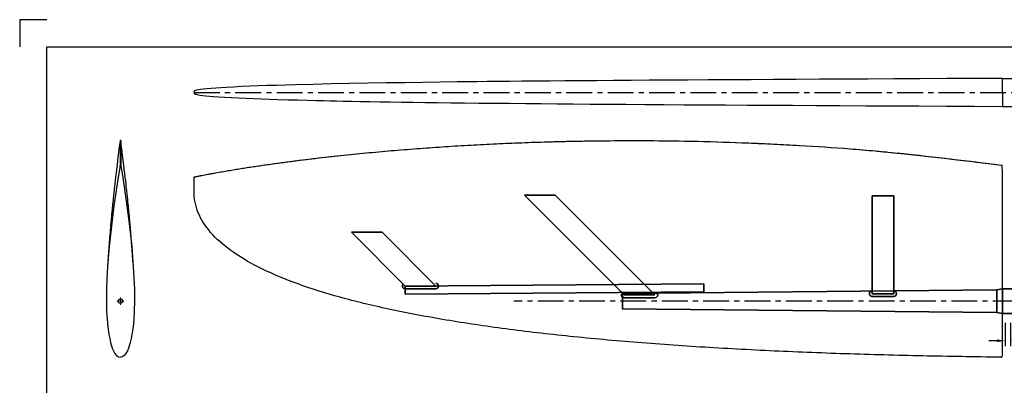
# Model space of a CAD drawing. Extents: x -1810 to 940, y -788 to 1212.
# Tile 2 of 5: x -1810 to 4, y 539 to 1212. Entities that reach past the tile are written whole.
import ezdxf

# ---------------------------------------------------------------- set-up
doc = ezdxf.new("R2010")
doc.units = 0
doc.header["$LTSCALE"] = 1.5
doc.header["$PDMODE"] = 34
doc.header["$PDSIZE"] = 2
doc.linetypes.add('CENTER', pattern=[50.8, 31.75, -6.35, 6.35, -6.35])
doc.layers.get('0').update_dxf_attribs({"linetype": 'CONTINUOUS'})
doc.layers.get('DEFPOINTS').update_dxf_attribs({"linetype": 'CONTINUOUS'})
for name, color, linetype in [('Blade', 1, 'CONTINUOUS'), ('CENTER', 9, 'CENTER'), ('RAMME', 7, 'CONTINUOUS')]:
    doc.layers.add(name, color=color, linetype=linetype)
doc.layers.add('DIMS', color=7, linetype='CONTINUOUS', lineweight=15)
doc.layers.add('STOCK', color=5, linetype='CONTINUOUS', lineweight=35)
doc.styles.add('ROMANS', font='romans')
doc.dimstyles.new('Text 20', dxfattribs={"dimtxt": 20, "dimasz": 15, "dimexe": 10, "dimexo": 0, "dimgap": 0, "dimtad": 0, "dimdsep": 46, "dimtxsty": 'ROMANS', "dimcen": 10, "dimazin": 2, "dimtfac": 0.65, "dimtofl": 0, "dimtmove": 0, "dimatfit": 0, "dimfxl": 1, "dimtolj": 1, "dimarcsym": 0})

# ---------------------------------------------------------------- blocks, each defined once
blk = doc.blocks.new('*D194')
at = {"layer": 'DEFPOINTS', "color": 0, "transparency": 16777216}
for p in [(5, 653.5), (15, 653.5), (15, 620.6)]:
    blk.add_point(p, dxfattribs=at)
at = {"layer": 'DIMS', "color": 0, "lineweight": -2, "transparency": 16777216}
for p, q in [((5, 653.5), (5, 610.6)), ((15, 653.5), (15, 610.6)), ((-10, 620.6), (-25, 620.6)), ((30, 620.6), (45, 620.6))]:
    blk.add_line(p, q, dxfattribs=at)
at = {"layer": 'DIMS', "color": 0, "transparency": 16777216}
for points in [[(-10, 623.1), (-10, 618.1), (5, 620.6)], [(30, 623.1), (30, 618.1), (15, 620.6)]]:
    blk.add_solid(points, dxfattribs=at)
at = {"layer": 'DIMS', "color": 0, "transparency": 16777216, "insert": (59.8, 620.6), "char_height": 20, "attachment_point": 5, "style": 'ROMANS'}
blk.add_mtext('\\A1;10', dxfattribs=at)
blk = doc.blocks.new('SW_CENTERMARKSYMBOL_0')
at = {"color": 0, "linetype": 'Continuous', "lineweight": 0}
for p, q in [((-5, 0), (-6.5, 0)), ((0, 0), (-2.5, 0)), ((0, 5), (0, 6.5)), ((0, 0), (0, 2.5)), ((0, 0), (0, -2.5)), ((0, 0), (2.5, 0)), ((5, 0), (6.5, 0)), ((0, -5), (0, -6.5))]:
    blk.add_line(p, q, dxfattribs=at)
blk = doc.blocks.new('*D200')
at = {"layer": 'DEFPOINTS', "color": 0, "transparency": 16777216}
for p in [(0, 1103.9), (57, 1103.9), (0, 1052.4)]:
    blk.add_point(p, dxfattribs=at)
at = {"layer": 'DIMS', "color": 0, "lineweight": -2, "transparency": 16777216}
for p, q in [((57, 1118.9), (57, 1133.9)), ((0, 1103.9), (67, 1103.9)), ((0, 1052.4), (67, 1052.4)), ((57, 1037.4), (57, 1013.3))]:
    blk.add_line(p, q, dxfattribs=at)
at = {"layer": 'DIMS', "color": 0, "transparency": 16777216}
for points in [[(54.5, 1118.9), (59.5, 1118.9), (57, 1103.9)], [(54.5, 1037.4), (59.5, 1037.4), (57, 1052.4)]]:
    blk.add_solid(points, dxfattribs=at)
at = {"layer": 'DIMS', "color": 0, "transparency": 16777216, "insert": (57, 982.9), "char_height": 20, "attachment_point": 5, "rotation": 90, "style": 'ROMANS'}
blk.add_mtext('\\A1;51.5', dxfattribs=at)

msp = doc.modelspace()

# ---------------------------------------------------------------- linework, layer by layer
at = {"layer": 'Blade'}
for p, q in [((0, 1078.742), (0, 1103.87)), ((-1488.876, 1078.218), (-1488.876, 1079.692)), ((-1488.876, 1078.033), (-1488.876, 1076.56)), ((0, 1078.126), (0, 1078.742)), ((0, 1078.126), (0, 1077.51)), ((0, 1077.51), (0, 1052.382)), ((-1624.5, 989.328), (-1625.02, 989.328)), ((-1623.98, 989.328), (-1624.5, 989.328)), ((-1624.5, 989.328), (-1624.5, 943.795)), ((-1624.5, 943.795), (-1625.116, 943.795)), ((-1624.5, 943.795), (-1623.884, 943.795)), ((0, 693.51), (0, 929.915)), ((-1488.876, 895.62), (-1488.876, 922.149)), ((0, 593.342), (0, 693.51))]:
    msp.add_line(p, q, dxfattribs=at)
at = {"layer": 'Blade', "flags": 128}
for points in [[(0, 1103.941), (-51.538, 1103.663), (-102.094, 1103.398), (-151.608, 1103.142), (-200.031, 1102.895), (-247.318, 1102.654), (-292.62, 1102.423), (-336.761, 1102.195), (-379.717, 1101.969), (-421.47, 1101.746), (-462.82, 1101.518), (-502.892, 1101.292), (-541.68, 1101.065), (-579.181, 1100.837), (-615.398, 1100.609), (-650.335, 1100.38), (-683.999, 1100.15), (-716.403, 1099.919), (-747.56, 1099.687), (-777.484, 1099.455), (-806.193, 1099.222), (-833.708, 1098.988), (-860.048, 1098.755), (-885.236, 1098.522), (-907.333, 1098.309), (-928.5, 1098.097), (-948.757, 1097.886), (-968.123, 1097.677), (-986.619, 1097.47), (-1004.322, 1097.264), (-1035.494, 1096.884), (-1067.766, 1096.462), (-1100.933, 1095.996), (-1134.766, 1095.481), (-1169.014, 1094.913), (-1202.788, 1094.298), (-1236.413, 1093.623), (-1269.579, 1092.882), (-1301.949, 1092.069), (-1319.849, 1091.573), (-1337.306, 1091.051), (-1354.246, 1090.502), (-1370.6, 1089.924), (-1386.384, 1089.312), (-1401.521, 1088.664), (-1415.895, 1087.978), (-1429.384, 1087.251), (-1439.451, 1086.64), (-1448.802, 1086.001), (-1457.366, 1085.333), (-1465.07, 1084.636), (-1471.839, 1083.908), (-1476.71, 1083.278), (-1480.831, 1082.625), (-1484.155, 1081.951), (-1486.096, 1081.43), (-1487.541, 1080.896), (-1487.91, 1080.715), (-1488.225, 1080.529), (-1488.561, 1080.268), (-1488.829, 1079.902), (-1488.857, 1079.689)], [(-1488.841, 1076.57), (-1488.738, 1076.186), (-1488.246, 1075.737), (-1487.587, 1075.377), (-1486.672, 1075.012), (-1485.9, 1074.762), (-1485.072, 1074.529), (-1483.05, 1074.054), (-1480.501, 1073.568), (-1477.375, 1073.07), (-1472.794, 1072.459), (-1467.226, 1071.834), (-1460.58, 1071.197), (-1452.769, 1070.55), (-1444.056, 1069.918), (-1432.285, 1069.171), (-1419.684, 1068.47), (-1406.402, 1067.813), (-1392.582, 1067.198), (-1378.357, 1066.622), (-1363.853, 1066.084), (-1349.189, 1065.582), (-1334.477, 1065.115), (-1316.113, 1064.574), (-1298.03, 1064.081), (-1280.401, 1063.633), (-1263.388, 1063.227), (-1250.547, 1062.936), (-1238.24, 1062.669), (-1226.465, 1062.423), (-1214.34, 1062.179), (-1199.025, 1061.883), (-1182.715, 1061.582), (-1165.372, 1061.277), (-1146.957, 1060.968), (-1127.431, 1060.656), (-1106.755, 1060.342), (-1085.835, 1060.039), (-1063.79, 1059.736), (-1040.588, 1059.433), (-1016.196, 1059.129), (-990.583, 1058.827), (-964.209, 1058.532), (-936.602, 1058.238), (-907.735, 1057.947), (-877.584, 1057.658), (-849.56, 1057.403), (-820.481, 1057.15), (-790.333, 1056.9), (-759.107, 1056.653), (-726.791, 1056.409), (-693.379, 1056.168), (-658.867, 1055.929), (-623.25, 1055.693), (-586.528, 1055.46), (-548.705, 1055.229), (-509.784, 1055), (-469.775, 1054.772), (-428.689, 1054.545), (-386.541, 1054.319), (-343.35, 1054.092), (-299.139, 1053.863), (-251.759, 1053.62), (-203.325, 1053.374), (-153.88, 1053.121), (-103.474, 1052.861), (-52.16, 1052.592), (0, 1052.311)], [(-1625.021, 989.317), (-1625.568, 985.171), (-1627.096, 973.438), (-1628.461, 962.763), (-1629.679, 953.065), (-1630.765, 944.271), (-1631.731, 936.315), (-1632.588, 929.14), (-1633.464, 921.687), (-1634.219, 915.156), (-1634.865, 909.486), (-1635.411, 904.624), (-1635.865, 900.528), (-1636.235, 897.16), (-1636.515, 894.587), (-1636.77, 892.227), (-1637.058, 889.548), (-1637.376, 886.557), (-1637.722, 883.265), (-1638.088, 879.749), (-1638.43, 876.437), (-1638.848, 872.322), (-1639.212, 868.696), (-1639.525, 865.538), (-1639.814, 862.587), (-1640.238, 858.206), (-1640.674, 853.627), (-1641.099, 849.071), (-1641.473, 844.998), (-1641.733, 842.134), (-1641.97, 839.489), (-1642.206, 836.817), (-1642.444, 834.097), (-1642.729, 830.809), (-1642.992, 827.721), (-1643.227, 824.929), (-1643.436, 822.411), (-1643.644, 819.885), (-1643.86, 817.239), (-1644.011, 815.36), (-1644.159, 813.518), (-1644.292, 811.832), (-1644.413, 810.302), (-1644.521, 808.925), (-1644.619, 807.661), (-1644.724, 806.301), (-1644.851, 804.659), (-1644.988, 802.864), (-1645.134, 800.936), (-1645.275, 799.062), (-1645.408, 797.288), (-1645.59, 794.833), (-1645.757, 792.557), (-1645.914, 790.404), (-1646.061, 788.368), (-1646.207, 786.337), (-1646.355, 784.251), (-1646.579, 781.079), (-1646.791, 778.061), (-1646.987, 775.238), (-1647.165, 772.655), (-1647.224, 771.802), (-1647.284, 770.924), (-1647.354, 769.905), (-1647.434, 768.741), (-1647.523, 767.431), (-1647.62, 766.002), (-1647.727, 764.432), (-1647.843, 762.722), (-1647.968, 760.869)], [(-1625.021, 989.317), (-1625.022, 989.313), (-1625.023, 989.286), (-1625.025, 989.248), (-1625.027, 989.131), (-1625.029, 989.054), (-1625.031, 988.861), (-1625.033, 988.745), (-1625.036, 988.474), (-1625.037, 988.319), (-1625.039, 988.151), (-1625.042, 987.777), (-1625.044, 987.57), (-1625.047, 987.117), (-1625.048, 986.871), (-1625.052, 986.342), (-1625.053, 986.058), (-1625.055, 985.761), (-1625.057, 985.13), (-1625.059, 984.796), (-1625.061, 984.091), (-1625.062, 983.719), (-1625.064, 982.94), (-1625.064, 982.532), (-1625.065, 982.112), (-1625.065, 981.236), (-1625.065, 980.78), (-1625.064, 979.83), (-1625.064, 979.335), (-1625.063, 978.827), (-1625.063, 977.768), (-1625.062, 977.218), (-1625.063, 976.071), (-1625.063, 975.474), (-1625.065, 974.233), (-1625.067, 973.587), (-1625.068, 972.925), (-1625.074, 971.547), (-1625.078, 970.832), (-1625.087, 969.345), (-1625.092, 968.574), (-1625.105, 966.976), (-1625.113, 966.152), (-1625.12, 965.311), (-1625.136, 963.583), (-1625.143, 962.697), (-1625.159, 960.886), (-1625.166, 959.962), (-1625.178, 958.081), (-1625.183, 957.125), (-1625.188, 956.16), (-1625.193, 954.204), (-1625.194, 953.215), (-1625.192, 951.219), (-1625.188, 950.212), (-1625.175, 948.187), (-1625.165, 947.17), (-1625.153, 946.15), (-1625.116, 943.795)], [(-1601.032, 760.869), (-1601.161, 762.776), (-1601.28, 764.533), (-1601.389, 766.14), (-1601.488, 767.597), (-1601.578, 768.905), (-1601.657, 770.063), (-1601.726, 771.072), (-1601.786, 771.946), (-1601.981, 774.777), (-1602.199, 777.909), (-1602.337, 779.896), (-1602.483, 781.959), (-1602.633, 784.086), (-1602.782, 786.176), (-1602.928, 788.211), (-1603.075, 790.241), (-1603.25, 792.65), (-1603.439, 795.216), (-1603.647, 798.02), (-1603.78, 799.803), (-1603.922, 801.683), (-1604.063, 803.539), (-1604.194, 805.248), (-1604.302, 806.65), (-1604.402, 807.934), (-1604.497, 809.158), (-1604.603, 810.509), (-1604.721, 812.004), (-1604.851, 813.643), (-1604.994, 815.428), (-1605.14, 817.239), (-1605.346, 819.767), (-1605.545, 822.187), (-1605.743, 824.57), (-1605.963, 827.191), (-1606.209, 830.08), (-1606.478, 833.204), (-1606.749, 836.309), (-1607.018, 839.351), (-1607.301, 842.514), (-1607.618, 846.005), (-1607.979, 849.918), (-1608.383, 854.23), (-1608.79, 858.495), (-1609.186, 862.587), (-1609.48, 865.591), (-1609.8, 868.819), (-1610.173, 872.533), (-1610.603, 876.756), (-1611.094, 881.51), (-1611.426, 884.673), (-1611.734, 887.588), (-1612.017, 890.247), (-1612.274, 892.642), (-1612.505, 894.777), (-1612.765, 897.16), (-1613.135, 900.528), (-1613.589, 904.624), (-1614.135, 909.486), (-1614.781, 915.156), (-1615.536, 921.687), (-1616.412, 929.14), (-1617.269, 936.315), (-1618.235, 944.271), (-1619.321, 953.065), (-1620.539, 962.763), (-1621.904, 973.438), (-1623.432, 985.171), (-1623.979, 989.317)], [(-1623.979, 989.317), (-1623.978, 989.313), (-1623.977, 989.286), (-1623.975, 989.248), (-1623.973, 989.131), (-1623.971, 989.054), (-1623.969, 988.861), (-1623.967, 988.745), (-1623.964, 988.474), (-1623.963, 988.319), (-1623.961, 988.151), (-1623.958, 987.777), (-1623.956, 987.57), (-1623.953, 987.117), (-1623.952, 986.871), (-1623.948, 986.342), (-1623.947, 986.058), (-1623.945, 985.761), (-1623.943, 985.13), (-1623.941, 984.796), (-1623.939, 984.091), (-1623.938, 983.719), (-1623.936, 982.94), (-1623.936, 982.532), (-1623.935, 982.112), (-1623.935, 981.236), (-1623.935, 980.78), (-1623.936, 979.83), (-1623.936, 979.335), (-1623.937, 978.827), (-1623.937, 977.768), (-1623.938, 977.218), (-1623.937, 976.071), (-1623.937, 975.474), (-1623.935, 974.233), (-1623.933, 973.587), (-1623.932, 972.925), (-1623.926, 971.547), (-1623.922, 970.832), (-1623.913, 969.345), (-1623.908, 968.574), (-1623.895, 966.976), (-1623.887, 966.152), (-1623.88, 965.311), (-1623.864, 963.583), (-1623.857, 962.697), (-1623.841, 960.886), (-1623.834, 959.962), (-1623.822, 958.081), (-1623.817, 957.125), (-1623.812, 956.16), (-1623.807, 954.204), (-1623.806, 953.215), (-1623.808, 951.219), (-1623.812, 950.212), (-1623.825, 948.187), (-1623.835, 947.17), (-1623.847, 946.15), (-1623.884, 943.795)], [(-1625.116, 943.795), (-1625.257, 942.922), (-1625.823, 939.426), (-1628.053, 925.438), (-1636.363, 869.39), (-1641.201, 831.9), (-1645.241, 794.314), (-1648.246, 756.64), (-1649.407, 736.084), (-1650.17, 715.502), (-1650.391, 694.915), (-1649.925, 674.341), (-1649.101, 660.161), (-1647.727, 646.021), (-1645.681, 631.972), (-1644.264, 624.538), (-1642.55, 617.167), (-1639.473, 607.071), (-1637.373, 601.956), (-1634.69, 597.138), (-1631.72, 593.544), (-1629.864, 592.068), (-1627.765, 590.978), (-1624.5, 590.31)], [(-1623.884, 943.795), (-1623.743, 942.922), (-1623.177, 939.426), (-1620.947, 925.438), (-1612.637, 869.39), (-1607.799, 831.9), (-1603.759, 794.314), (-1600.754, 756.64), (-1599.593, 736.084), (-1598.83, 715.502), (-1598.609, 694.915), (-1599.075, 674.341), (-1599.899, 660.161), (-1601.273, 646.021), (-1603.319, 631.972), (-1604.736, 624.538), (-1606.45, 617.167), (-1609.527, 607.071), (-1611.627, 601.956), (-1614.31, 597.138), (-1617.28, 593.544), (-1619.136, 592.068), (-1621.235, 590.978), (-1624.5, 590.31)]]:
    msp.add_lwpolyline(points, dxfattribs=at)
at = {"layer": 'Blade'}
msp.add_circle((-1624.5, 693.51), 4, dxfattribs=at)
for points, knots in [([(-1489.027, 922.119), (-1489.009, 922.122), (-1488.992, 922.126), (-1488.974, 922.13), (-1488.855, 922.155), (-1488.735, 922.18), (-1488.615, 922.205), (-1488.376, 922.256), (-1488.136, 922.307), (-1487.897, 922.358), (-1487.658, 922.409), (-1487.418, 922.461), (-1487.179, 922.512), (-1486.94, 922.564), (-1486.7, 922.615), (-1486.461, 922.667), (-1484.545, 923.076), (-1482.628, 923.474), (-1480.709, 923.865), (-1479.749, 924.06), (-1478.79, 924.253), (-1477.829, 924.445), (-1476.869, 924.637), (-1475.909, 924.828), (-1474.948, 925.018), (-1471.106, 925.778), (-1467.26, 926.523), (-1463.411, 927.253), (-1461.486, 927.619), (-1459.561, 927.981), (-1457.636, 928.339), (-1455.71, 928.697), (-1453.784, 929.052), (-1451.857, 929.404), (-1444.15, 930.811), (-1436.434, 932.167), (-1428.711, 933.482), (-1424.85, 934.139), (-1420.987, 934.787), (-1417.122, 935.425), (-1413.258, 936.064), (-1409.392, 936.694), (-1405.524, 937.315), (-1390.054, 939.801), (-1374.562, 942.152), (-1359.054, 944.39), (-1351.3, 945.509), (-1343.542, 946.6), (-1335.781, 947.665), (-1328.019, 948.729), (-1320.254, 949.768), (-1312.486, 950.781), (-1304.717, 951.794), (-1296.945, 952.782), (-1289.171, 953.746), (-1281.396, 954.711), (-1273.619, 955.652), (-1265.838, 956.57), (-1250.278, 958.405), (-1234.707, 960.15), (-1219.126, 961.809), (-1211.336, 962.638), (-1203.543, 963.446), (-1195.749, 964.234), (-1187.954, 965.021), (-1180.158, 965.788), (-1172.359, 966.535), (-1156.762, 968.029), (-1141.157, 969.441), (-1125.546, 970.776), (-1109.934, 972.111), (-1094.316, 973.369), (-1078.692, 974.552), (-1063.069, 975.735), (-1047.44, 976.844), (-1031.805, 977.88), (-1000.537, 979.951), (-969.249, 981.729), (-937.948, 983.225), (-922.297, 983.973), (-906.643, 984.651), (-890.987, 985.259), (-875.33, 985.868), (-859.671, 986.407), (-844.009, 986.879), (-828.348, 987.35), (-812.684, 987.752), (-797.019, 988.087), (-781.354, 988.422), (-765.688, 988.689), (-750.021, 988.889), (-687.351, 989.688), (-624.667, 989.402), (-562.011, 987.987), (-530.683, 987.28), (-499.362, 986.289), (-468.051, 985.028), (-452.395, 984.398), (-436.742, 983.7), (-421.091, 982.937), (-413.266, 982.555), (-405.442, 982.156), (-397.618, 981.742), (-389.794, 981.327), (-381.971, 980.897), (-374.149, 980.449), (-342.86, 978.658), (-311.586, 976.591), (-280.344, 974.163), (-264.723, 972.949), (-249.109, 971.645), (-233.506, 970.24), (-229.605, 969.889), (-225.705, 969.531), (-221.806, 969.167), (-217.906, 968.803), (-214.007, 968.433), (-210.109, 968.057), (-202.312, 967.304), (-194.518, 966.526), (-186.726, 965.728), (-124.737, 959.373), (-62.886, 951.652), (-1.036, 943.925)], [0.000698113, 0.000698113, 0.000698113, 0.000698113, 0.000734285, 0.000734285, 0.000734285, 0.000979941, 0.000979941, 0.000979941, 0.001471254, 0.001471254, 0.001471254, 0.001962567, 0.001962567, 0.001962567, 0.002453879, 0.002453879, 0.002453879, 0.006384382, 0.006384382, 0.006384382, 0.008349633, 0.008349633, 0.008349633, 0.010314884, 0.010314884, 0.010314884, 0.018175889, 0.018175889, 0.018175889, 0.022106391, 0.022106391, 0.022106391, 0.026036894, 0.026036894, 0.026036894, 0.041758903, 0.041758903, 0.041758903, 0.049619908, 0.049619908, 0.049619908, 0.057480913, 0.057480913, 0.057480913, 0.088924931, 0.088924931, 0.088924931, 0.104646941, 0.104646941, 0.104646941, 0.12036895, 0.12036895, 0.12036895, 0.13609096, 0.13609096, 0.13609096, 0.151812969, 0.151812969, 0.151812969, 0.183256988, 0.183256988, 0.183256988, 0.198978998, 0.198978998, 0.198978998, 0.214701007, 0.214701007, 0.214701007, 0.246145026, 0.246145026, 0.246145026, 0.277589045, 0.277589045, 0.277589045, 0.309033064, 0.309033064, 0.309033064, 0.371921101, 0.371921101, 0.371921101, 0.40336512, 0.40336512, 0.40336512, 0.434809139, 0.434809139, 0.434809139, 0.466253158, 0.466253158, 0.466253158, 0.497697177, 0.497697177, 0.497697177, 0.623473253, 0.623473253, 0.623473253, 0.68636129, 0.68636129, 0.68636129, 0.717805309, 0.717805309, 0.717805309, 0.733527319, 0.733527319, 0.733527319, 0.749249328, 0.749249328, 0.749249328, 0.812137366, 0.812137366, 0.812137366, 0.843581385, 0.843581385, 0.843581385, 0.85144239, 0.85144239, 0.85144239, 0.859303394, 0.859303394, 0.859303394, 0.875025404, 0.875025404, 0.875025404, 1.000103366, 1.000103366, 1.000103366, 1.000103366]), ([(-1488.924, 922.14), (-1488.91, 922.143), (-1488.895, 922.146), (-1488.866, 922.152), (-1488.851, 922.155), (-1488.807, 922.165), (-1488.777, 922.171), (-1488.688, 922.19), (-1488.629, 922.202), (-1488.451, 922.24), (-1488.332, 922.265), (-1487.976, 922.341), (-1487.738, 922.392), (-1487.026, 922.545), (-1486.551, 922.647), (-1485.126, 922.951), (-1484.175, 923.151), (-1481.322, 923.743), (-1479.418, 924.128), (-1473.702, 925.27), (-1469.889, 926.014), (-1458.44, 928.208), (-1450.797, 929.614), (-1435.494, 932.332), (-1427.834, 933.644), (-1412.503, 936.196), (-1404.831, 937.437), (-1381.802, 941.065), (-1366.428, 943.355), (-1335.651, 947.719), (-1320.248, 949.793), (-1273.999, 955.726), (-1243.118, 959.299), (-1181.287, 965.782), (-1150.338, 968.693), (-1088.387, 973.909), (-1057.386, 976.216), (-995.348, 980.257), (-964.31, 981.991), (-902.209, 984.903), (-871.145, 986.084), (-809.002, 987.907), (-777.923, 988.55), (-684.675, 989.684), (-622.496, 989.373), (-529.266, 987.238), (-498.196, 986.247), (-451.606, 984.364), (-436.079, 983.669), (-405.031, 982.151), (-389.511, 981.329), (-342.96, 978.663), (-311.941, 976.614), (-265.453, 973.008), (-249.964, 971.718), (-219.004, 968.938), (-203.533, 967.445), (-157.147, 962.705), (-126.259, 959.203), (-64.525, 951.852), (-33.679, 948.003), (-2.834, 944.149)], [0, 0, 0, 0, 0.00003052, 0.00003052, 0.00006104, 0.00006104, 0.00012207, 0.00012207, 0.00024414, 0.00024414, 0.00048828, 0.00048828, 0.00097656, 0.00097656, 0.00195313, 0.00195313, 0.00390625, 0.00390625, 0.0078125, 0.0078125, 0.015625, 0.015625, 0.03125, 0.03125, 0.046875, 0.046875, 0.0625, 0.0625, 0.09375, 0.09375, 0.125, 0.125, 0.1875, 0.1875, 0.25, 0.25, 0.3125, 0.3125, 0.375, 0.375, 0.4375, 0.4375, 0.5, 0.5, 0.625, 0.625, 0.6875, 0.6875, 0.71875, 0.71875, 0.75, 0.75, 0.8125, 0.8125, 0.84375, 0.84375, 0.875, 0.875, 0.9375, 0.9375, 1, 1, 1, 1]), ([(-2.834, 944.149), (-2.508, 944.109), (-2.192, 944.069), (-1.577, 943.992), (-1.293, 943.957), (-1.036, 943.925)], [0, 0, 0, 0, 0.5, 0.5, 1, 1, 1, 1]), ([(0, 929.915), (0, 932.261), (-0.065, 934.606), (-0.292, 938.116), (-0.39, 939.283), (-0.651, 941.611), (-0.811, 942.771), (-1.036, 943.925)], [0, 0, 0, 0, 0.5, 0.5, 0.75, 0.75, 1, 1, 1, 1]), ([(-3.032, 590.345), (-2.833, 590.343), (-2.637, 590.36), (-2.25, 590.433), (-2.058, 590.489), (-1.691, 590.637), (-1.517, 590.728), (-1.187, 590.945), (-1.031, 591.071), (-0.751, 591.348), (-0.625, 591.499), (-0.403, 591.828), (-0.308, 592.003), (-0.156, 592.366), (-0.098, 592.556), (-0.02, 592.946), (0, 593.143), (0, 593.342)], [0, 0, 0, 0, 0.125, 0.125, 0.25, 0.25, 0.375, 0.375, 0.5, 0.5, 0.625, 0.625, 0.75, 0.75, 0.875, 0.875, 1, 1, 1, 1])]:
    msp.add_open_spline(points, degree=3, knots=knots, dxfattribs=at)
msp.add_open_spline([(-3.032, 590.345), (-51.004, 590.901), (-146.995, 592.438), (-289.68, 596.252), (-429.687, 601.793), (-565.697, 609.26), (-696.457, 618.832), (-820.775, 630.67), (-937.518, 644.915), (-1045.619, 661.688), (-1144.07, 681.092), (-1231.927, 703.21), (-1308.306, 728.107), (-1372.386, 755.826), (-1423.407, 786.395), (-1460.672, 819.818), (-1483.546, 856.084), (-1488.819, 882.135), (-1488.876, 895.62)], degree=3, dxfattribs=at)
at = {"layer": 'CENTER'}
for p, q in [((-1489.027, 1078.126), (499, 1078.126)), ((563.355, 693.51), (-900, 693.51))]:
    msp.add_line(p, q, dxfattribs=at)
msp.add_point((0, 693.51), dxfattribs=at)
at = {"layer": 'RAMME'}
for p, q in [((-1760, 1212), (-1810, 1212)), ((-1810, 1212), (-1810, 1162)), ((-1760, -738), (-1760, 1162)), ((-1760, 1162), (890, 1162))]:
    msp.add_line(p, q, dxfattribs=at)
at = {"layer": 'STOCK'}
for p, q in [((-823.744, 888.823), (-880.312, 888.823)), ((-880.312, 888.823), (-696.464, 704.975)), ((-639.896, 704.975), (-823.744, 888.823)), ((-240, 887.356), (-240, 707.356)), ((-200, 887.356), (-240, 887.356)), ((-200, 707.356), (-200, 887.356)), ((-1142.542, 820.428), (-1199.11, 820.428)), ((-1199.11, 820.428), (-1100.095, 721.433)), ((-1043.547, 721.433), (-1142.542, 820.428)), ((-1100.095, 721.433), (-550.115, 725.664)), ((-550.115, 725.664), (-550, 710.664)), ((-1100.115, 716.433), (-1043.547, 716.433)), ((-1100.095, 721.433), (-1100, 706.433)), ((-1043.547, 721.433), (-1100.095, 721.433)), ((-1100, 706.433), (-550, 710.664)), ((-10, 714.51), (-700, 707.51)), ((-700, 693.51), (-700, 708.51)), ((-200, 707.356), (-240, 707.356)), ((-10, 714.51), (0, 716.01)), ((-10, 714.51), (-10, 693.51)), ((300, 716.01), (0, 716.01)), ((0, 716.01), (0, 693.51)), ((-700, 693.51), (-700, 678.51)), ((-639.896, 704.975), (-696.464, 704.975)), ((-696.464, 699.975), (-639.896, 699.975)), ((-240, 702.356), (-200, 702.356)), ((-10, 672.51), (-10, 693.51)), ((0, 671.01), (0, 693.51)), ((-10, 672.51), (-700, 679.51)), ((-10, 672.51), (0, 671.01)), ((300, 671.01), (0, 671.01))]:
    msp.add_line(p, q, dxfattribs=at)
for centre, start, end in [((-1043.547, 721.433), 270, 90), ((-1100.115, 721.433), 135, 270), ((-696.464, 704.975), 135, 270), ((-639.896, 704.975), 270, 90), ((-240, 707.356), 90, 270), ((-200, 707.356), 270, 90)]:
    msp.add_arc(centre, 5, start, end, dxfattribs=at)

# ---------------------------------------------------------------- block references
at = {"layer": 'Blade', "rotation": 270}
msp.add_blockref('SW_CENTERMARKSYMBOL_0', (-1624.5, 693.51), dxfattribs=at)

# ---------------------------------------------------------------- dimensions: what is measured, and where the dimension line sits
at = {"layer": 'DIMS'}
dim = msp.add_linear_dim(base=(57, 1103.87), p1=(0, 1052.382), p2=(0, 1103.87), angle=90, dimstyle='Text 20', override={"dimdec": 1}, dxfattribs=at)
dim.commit()
dim.dimension.update_dxf_attribs({"geometry": '*D200', "text_midpoint": (57, 982.858), "dimtype": 160})
dim = msp.add_linear_dim(base=(15, 620.587), p1=(5, 653.51), p2=(15, 653.51), dimstyle='Text 20', dxfattribs=at)
dim.commit()
dim.dimension.update_dxf_attribs({"geometry": '*D194', "text_midpoint": (59.762, 620.587), "dimtype": 160})

doc.saveas('drawing.dxf')
